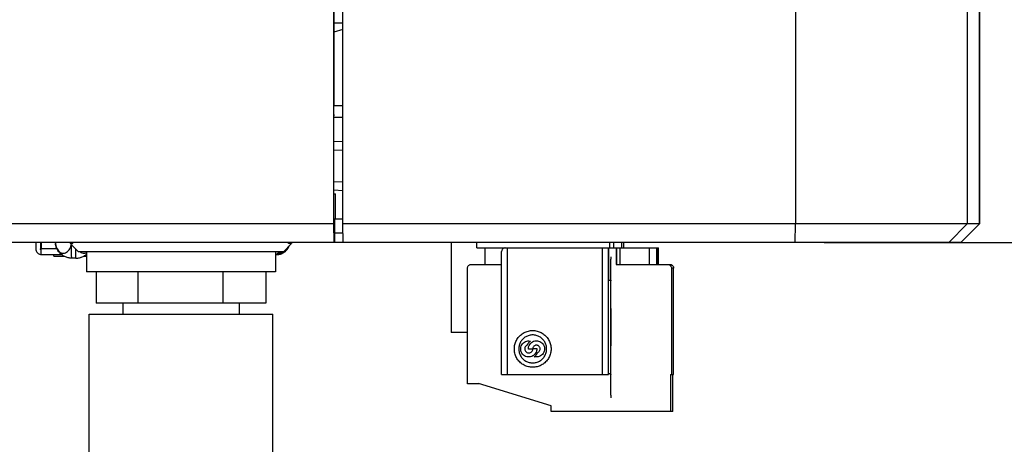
# Model space of a CAD drawing. Header units: inches. Extents: x 0 to 34, y 0 to 22.
# Tile 43 of 69: x 6.2 to 8.4, y 15.2 to 16.1. Entities that reach past the tile are written whole.
import ezdxf

# ---------------------------------------------------------------- set-up
doc = ezdxf.new("R2010")
doc.units = ezdxf.units.IN
doc.header["$LTSCALE"] = 1.87
doc.header["$MEASUREMENT"] = 0
doc.layers.get('0').update_dxf_attribs({"linetype": 'CONTINUOUS'})
for name, color, linetype in [('COSMETIC', 7, 'CONTINUOUS'), ('DATUMCURVES', 7, 'CONTINUOUS'), ('DIMENSIONS', 7, 'CONTINUOUS')]:
    doc.layers.add(name, color=color, linetype=linetype)
doc.styles.get("Standard").update_dxf_attribs({"font": 'txt', "width": 0.8})
doc.dimstyles.new('DIMSTYLE_1', dxfattribs={"dimtxt": 0.125, "dimasz": 0.1875, "dimexe": 0.18, "dimexo": 0.0625, "dimgap": 0.09, "dimtad": 0, "dimtih": 1, "dimtoh": 1, "dimdec": 3, "dimzin": 4, "dimdsep": 46, "dimtxsty": 'STANDARD', "dimblk": '_FILLED', "dimblk1": '_FILLED', "dimblk2": '_FILLED', "dimcen": 0.09, "dimadec": 0, "dimazin": 0, "dimtp": 0.01, "dimtm": 0.01, "dimtfac": 1, "dimtdec": 3, "dimtofl": 0, "dimtmove": 0, "dimatfit": 3, "dimldrblk": '_FILLED', "dimfxl": 1, "dimtolj": 1, "dimtzin": 4, "dimarcsym": 0})

# ---------------------------------------------------------------- blocks, each defined once
blk = doc.blocks.new('_FILLED')
at = {"color": 0, "linetype": 'BYBLOCK'}
blk.add_solid([(0, 0), (-1, 0.174), (-1, -0.174)], dxfattribs=at)
blk = doc.blocks.new('*D3')
at = {"layer": 'DIMENSIONS', "color": 2, "linetype": 'CONTINUOUS'}
for p, q in [((7.9704, 19.2405), (9.5876, 19.2405)), ((9.4626, 19.2405), (9.4626, 17.6855)), ((9.4626, 15.6427), (9.4626, 17.4355)), ((7.9704, 15.6427), (9.5876, 15.6427))]:
    blk.add_line(p, q, dxfattribs=at)
at = {"layer": 'DIMENSIONS', "color": 2, "linetype": 'CONTINUOUS', "xscale": 0.1875, "yscale": 0.1875, "zscale": 0.1875}
for p, rotation in [((9.4626, 19.2405), 90), ((9.4626, 15.6427), 270)]:
    blk.add_blockref('_FILLED', p, dxfattribs=dict(at, rotation=rotation))
at = {"layer": 'DIMENSIONS', "color": 2, "linetype": 'CONTINUOUS', "width": 0.8}
for s, p in [('3.598', (8.8001, 17.498)), ('[', (9.4251, 17.498)), ('91.38', (9.5251, 17.498)), (']', (10.0251, 17.498))]:
    blk.add_text(s, height=0.125, dxfattribs=at).set_placement(p)
blk = doc.blocks.new('*D4')
at = {"layer": 'DIMENSIONS', "color": 2, "linetype": 'CONTINUOUS'}
for p, q in [((7.9704, 19.2405), (11.1739, 19.2405)), ((11.0489, 19.2405), (11.0489, 16.726)), ((11.0489, 14.2952), (11.0489, 16.476)), ((6.6459, 14.2952), (11.1739, 14.2952))]:
    blk.add_line(p, q, dxfattribs=at)
at = {"layer": 'DIMENSIONS', "color": 2, "linetype": 'CONTINUOUS', "xscale": 0.1875, "yscale": 0.1875, "zscale": 0.1875}
for p, rotation in [((11.0489, 19.2405), 90), ((11.0489, 14.2952), 270)]:
    blk.add_blockref('_FILLED', p, dxfattribs=dict(at, rotation=rotation))
at = {"layer": 'DIMENSIONS', "color": 2, "linetype": 'CONTINUOUS', "width": 0.8}
for s, p in [('4.945', (10.3364, 16.5385)), ('[', (10.9614, 16.5385)), ('125.61', (11.0614, 16.5385)), (']', (11.6614, 16.5385))]:
    blk.add_text(s, height=0.125, dxfattribs=at).set_placement(p)

msp = doc.modelspace()

# ---------------------------------------------------------------- linework, layer by layer
at = {"color": 7, "linetype": 'CONTINUOUS'}
for p, q in [((6.9186, 19.2009), (6.9186, 15.6829)), ((6.9386, 15.6827), (6.9386, 19.2005)), ((7.9086, 19.2005), (7.9086, 15.6827)), ((8.277, 16.318), (8.277, 15.6827)), ((8.3029, 16.2574), (8.3029, 15.6827)), ((8.3029, 15.6827), (8.3029, 16.2567)), ((6.9189, 16.1129), (6.9386, 16.1129)), ((6.9386, 16.0987), (6.9192, 16.0929)), ((6.9192, 15.9352), (6.9192, 16.0929)), ((6.9386, 15.9362), (6.9192, 15.9352)), ((6.9194, 15.9102), (6.9386, 15.9112)), ((6.9386, 15.9112), (6.9194, 15.9102)), ((6.9194, 15.7471), (6.9194, 15.9102)), ((6.9386, 15.859), (6.9194, 15.8584)), ((6.9386, 15.8401), (6.9194, 15.8394)), ((6.9386, 15.7717), (6.9194, 15.7727)), ((6.9386, 15.7534), (6.9194, 15.7544)), ((6.9194, 15.7471), (6.9228, 15.7471)), ((6.9228, 15.6929), (6.9228, 15.7471)), ((6.9186, 15.6829), (4.9072, 15.6829)), ((6.9186, 15.6829), (6.9189, 15.6429)), ((6.9386, 15.6929), (6.9206, 15.6929)), ((6.9206, 15.6929), (6.9206, 15.6429)), ((8.3029, 15.6827), (6.9386, 15.6827)), ((6.9389, 15.6427), (6.9386, 15.6827)), ((7.9079, 15.6427), (7.9086, 15.6827)), ((8.237, 15.6427), (8.277, 15.6827)), ((8.2629, 15.6427), (8.3029, 15.6827)), ((8.2629, 15.6427), (8.3029, 15.6827)), ((8.3029, 15.6827), (8.3029, 15.6827)), ((6.9388, 15.6629), (6.9206, 15.6629)), ((6.9389, 15.6429), (4.9472, 15.6429)), ((6.2802, 15.6429), (6.2802, 15.6288)), ((6.29, 15.6429), (6.29, 15.6288)), ((6.2911, 15.6327), (6.2911, 15.6429)), ((6.2918, 15.6429), (6.2918, 15.6288)), ((6.3223, 15.6416), (6.3224, 15.6402)), ((6.3223, 15.6409), (6.3224, 15.6402)), ((6.354, 15.6426), (6.3541, 15.6401)), ((6.3589, 15.6401), (6.3541, 15.6401)), ((6.3588, 15.6428), (6.3589, 15.6401)), ((6.8113, 15.6229), (6.8286, 15.6401)), ((6.8229, 15.6401), (6.823, 15.6428)), ((6.8286, 15.6401), (6.8229, 15.6401)), ((6.8287, 15.6429), (6.8286, 15.6401)), ((8.2629, 15.6427), (6.9389, 15.6427)), ((7.1705, 15.6427), (7.1705, 15.4494)), ((7.2255, 15.6311), (7.2255, 15.6427)), ((7.5109, 15.6311), (7.5109, 15.6427)), ((7.5193, 15.6311), (7.5193, 15.6427)), ((7.5358, 15.6427), (7.5358, 15.6311)), ((7.5397, 15.6427), (7.5397, 15.6311)), ((7.5397, 15.6427), (7.5397, 15.6311)), ((6.3257, 15.6288), (6.29, 15.6288)), ((6.2911, 15.6327), (6.2918, 15.6327)), ((6.2911, 15.6284), (6.2918, 15.6284)), ((6.2916, 15.6282), (6.2911, 15.6281)), ((6.3714, 15.6229), (6.3552, 15.6391)), ((6.8114, 15.6229), (6.3713, 15.6229)), ((6.3886, 15.6229), (6.3886, 15.5795)), ((6.7941, 15.6229), (6.7941, 15.5795)), ((6.8188, 15.6288), (6.8178, 15.6293)), ((6.8209, 15.6324), (6.8188, 15.6288)), ((6.8195, 15.6288), (6.8188, 15.6288)), ((6.8225, 15.6341), (6.8195, 15.6288)), ((7.2255, 15.6311), (7.6153, 15.6311)), ((7.243, 15.6311), (7.243, 15.5957)), ((7.2788, 15.3595), (7.2788, 15.6233)), ((7.2905, 15.6311), (7.2905, 15.3595)), ((7.4952, 15.3595), (7.4952, 15.6311)), ((7.5071, 15.6311), (7.5071, 15.3595)), ((7.5088, 15.5878), (7.5088, 15.6311)), ((7.5245, 15.6311), (7.5245, 15.5957)), ((7.5249, 15.6311), (7.5249, 15.5957)), ((7.5329, 15.5957), (7.5329, 15.6311)), ((7.5958, 15.5957), (7.5958, 15.6311)), ((7.6117, 15.5957), (7.6117, 15.6311)), ((7.6129, 15.5957), (7.6129, 15.6311)), ((7.6141, 15.5957), (7.6141, 15.6311)), ((7.6153, 15.5957), (7.6153, 15.6311)), ((6.2919, 15.6169), (6.3352, 15.6169)), ((6.3192, 15.613), (6.3192, 15.6169)), ((6.3192, 15.613), (6.3413, 15.613)), ((6.3666, 15.6091), (6.3572, 15.6091)), ((6.3825, 15.613), (6.3886, 15.613)), ((6.7941, 15.5795), (6.3886, 15.5795)), ((6.4095, 15.5795), (6.4095, 15.5126)), ((6.4991, 15.5795), (6.4991, 15.5126)), ((6.6809, 15.5795), (6.6809, 15.5126)), ((6.7732, 15.5795), (6.7732, 15.5126)), ((7.2056, 15.3398), (7.2056, 15.5878)), ((7.2135, 15.5957), (7.2788, 15.5957)), ((7.5088, 15.5878), (7.508, 15.5878)), ((7.508, 15.5611), (7.508, 15.5878)), ((7.508, 15.5878), (7.508, 15.5611)), ((7.5245, 15.5957), (7.6396, 15.5957)), ((7.6474, 15.5878), (7.6426, 15.5878)), ((7.6426, 15.5878), (7.6426, 15.3595)), ((7.6474, 15.3595), (7.6474, 15.5878)), ((7.5129, 15.5611), (7.5071, 15.5611)), ((7.5129, 15.3611), (7.5129, 15.5611)), ((6.7732, 15.5126), (6.4095, 15.5126)), ((6.4664, 15.5126), (6.4664, 15.4891)), ((6.7164, 15.5126), (6.7164, 15.4891)), ((6.3945, 15.4891), (6.7882, 15.4891)), ((6.3945, 15.1397), (6.3945, 15.4891)), ((6.7882, 15.1397), (6.7882, 15.4891)), ((7.2056, 15.4494), (7.1705, 15.4494)), ((7.3369, 15.4319), (7.3405, 15.4315)), ((7.3453, 15.4445), (7.3453, 15.4445)), ((7.3456, 15.4138), (7.3361, 15.4138)), ((7.3456, 15.4154), (7.3542, 15.4154)), ((7.3534, 15.4225), (7.3534, 15.4225)), ((7.3369, 15.4059), (7.3369, 15.4059)), ((7.3488, 15.3979), (7.3488, 15.3979)), ((7.3534, 15.3973), (7.3488, 15.3979)), ((7.356, 15.4071), (7.356, 15.4071)), ((7.3453, 15.3847), (7.3453, 15.3847)), ((7.2788, 15.3595), (7.508, 15.3595)), ((7.5129, 15.3611), (7.5071, 15.3611)), ((7.508, 15.3595), (7.508, 15.3611)), ((7.508, 15.3611), (7.508, 15.3595)), ((7.6407, 15.3595), (7.6474, 15.3595)), ((7.6407, 15.3595), (7.6407, 15.2807)), ((7.6455, 15.2807), (7.6455, 15.3595)), ((7.2315, 15.3398), (7.2056, 15.3398)), ((7.3848, 15.2929), (7.2293, 15.3405)), ((7.2293, 15.3405), (7.2293, 15.3398)), ((7.3848, 15.2807), (7.3848, 15.2929)), ((7.6455, 15.2807), (7.3848, 15.2807))]:
    msp.add_line(p, q, dxfattribs=at)
msp.add_lwpolyline([(6.3222, 15.6429), (6.3222, 15.6428), (6.3223, 15.6416)], dxfattribs=at)
for points, knots in [([(6.9194, 15.9102), (6.9188, 15.9102), (6.9201, 15.9142), (6.9188, 15.9179), (6.9194, 15.9263), (6.9192, 15.932), (6.9192, 15.9352)], [0, 0, 0, 0, 0.076194, 0.292792, 0.617002, 1, 1, 1, 1]), ([(6.3572, 15.6091), (6.3546, 15.6091), (6.3495, 15.6096), (6.3421, 15.6122), (6.3354, 15.6163), (6.3298, 15.6218), (6.3255, 15.6286), (6.3232, 15.6349), (6.3226, 15.6389), (6.3224, 15.6403)], [0, 0, 0, 0, 0.149893, 0.301457, 0.454107, 0.608075, 0.763408, 0.919894, 1, 1, 1, 1]), ([(6.3224, 15.6402), (6.3225, 15.6394), (6.3226, 15.6384), (6.3228, 15.6374), (6.3229, 15.6372)], [0, 0, 0, 0, 0.817968, 1, 1, 1, 1]), ([(6.3589, 15.6401), (6.3591, 15.6401), (6.3596, 15.6403), (6.3596, 15.6407), (6.3596, 15.6409)], [0, 0, 0, 0, 0.544188, 1, 1, 1, 1]), ([(6.8229, 15.6401), (6.8227, 15.6401), (6.8222, 15.6403), (6.8221, 15.6408), (6.8221, 15.641)], [0, 0, 0, 0, 0.508236, 1, 1, 1, 1]), ([(6.2802, 15.6288), (6.2802, 15.6275), (6.2806, 15.625), (6.2823, 15.6217), (6.2849, 15.619), (6.2883, 15.6173), (6.2908, 15.6169), (6.292, 15.6169)], [0, 0, 0, 0, 0.200659, 0.40034, 0.599709, 0.799372, 1, 1, 1, 1]), ([(6.2918, 15.6268), (6.2915, 15.6268), (6.2909, 15.627), (6.2905, 15.6275), (6.2903, 15.6278)], [0, 0, 0, 0, 0.437497, 1, 1, 1, 1]), ([(6.2911, 15.6284), (6.2911, 15.6281), (6.2913, 15.6277), (6.2916, 15.6274), (6.2917, 15.6273)], [0, 0, 0, 0, 0.680788, 1, 1, 1, 1]), ([(6.2919, 15.6169), (6.2917, 15.6169), (6.2921, 15.6182), (6.2917, 15.6194), (6.2918, 15.6221), (6.2918, 15.624), (6.2918, 15.6251)], [0, 0, 0, 0, 0.071497, 0.277329, 0.596897, 1, 1, 1, 1]), ([(6.3236, 15.6342), (6.3239, 15.6334), (6.3248, 15.6308), (6.3269, 15.6268), (6.3305, 15.6228), (6.3347, 15.6202), (6.3393, 15.6194), (6.344, 15.6202), (6.3482, 15.6229), (6.3519, 15.6268), (6.3546, 15.6319), (6.3558, 15.6357), (6.3562, 15.6377)], [0, 0, 0, 0, 0.051618, 0.167698, 0.273084, 0.370881, 0.461921, 0.553935, 0.651334, 0.758467, 0.875333, 1, 1, 1, 1]), ([(6.3571, 15.61), (6.3574, 15.6111), (6.3568, 15.6128), (6.3571, 15.6173), (6.3569, 15.6226), (6.3569, 15.6292), (6.3569, 15.6342), (6.3569, 15.637), (6.3569, 15.6373)], [0, 0, 0, 0, 0.094395, 0.246647, 0.449213, 0.691866, 0.962433, 1, 1, 1, 1]), ([(6.3661, 15.61), (6.3664, 15.6112), (6.3658, 15.6128), (6.3661, 15.6173), (6.3659, 15.6224), (6.3659, 15.6263), (6.3659, 15.6283)], [0, 0, 0, 0, 0.141256, 0.368749, 0.671086, 1, 1, 1, 1]), ([(6.3792, 15.6204), (6.3806, 15.6199), (6.3837, 15.6194), (6.387, 15.6199), (6.3885, 15.6205), (6.3886, 15.6206)], [0, 0, 0, 0, 0.4829, 0.960869, 1, 1, 1, 1]), ([(6.8047, 15.6228), (6.8046, 15.6228), (6.8037, 15.6215), (6.8016, 15.6194), (6.7979, 15.6175), (6.7953, 15.617), (6.7941, 15.617)], [0, 0, 0, 0, 0.02026, 0.365443, 0.711137, 1, 1, 1, 1]), ([(6.7941, 15.6173), (6.7945, 15.6174), (6.7963, 15.6179), (6.7993, 15.6194), (6.8014, 15.6215), (6.8023, 15.6228), (6.8023, 15.6228)], [0, 0, 0, 0, 0.12163, 0.548667, 0.975046, 1, 1, 1, 1]), ([(6.7941, 15.617), (6.796, 15.617), (6.7999, 15.6176), (6.8036, 15.6191), (6.8054, 15.6201)], [0, 0, 0, 0, 0.476466, 1, 1, 1, 1]), ([(6.8061, 15.6201), (6.8043, 15.6191), (6.8004, 15.6175), (6.7963, 15.6169), (6.7942, 15.6169)], [0, 0, 0, 0, 0.500047, 1, 1, 1, 1]), ([(6.796, 15.6169), (6.798, 15.6169), (6.8021, 15.6175), (6.806, 15.6191), (6.8078, 15.6201)], [0, 0, 0, 0, 0.499953, 1, 1, 1, 1]), ([(6.8045, 15.6178), (6.8065, 15.6183), (6.8103, 15.6199), (6.8136, 15.6224), (6.8151, 15.6239)], [0, 0, 0, 0, 0.499998, 1, 1, 1, 1]), ([(6.8097, 15.6196), (6.8097, 15.6196), (6.8085, 15.6187), (6.8072, 15.6181), (6.8058, 15.6176)], [0, 0, 0, 0, 0.016352, 1, 1, 1, 1]), ([(6.8163, 15.6275), (6.8155, 15.6262), (6.8131, 15.6234), (6.8102, 15.6211), (6.8084, 15.6201)], [0, 0, 0, 0, 0.433032, 1, 1, 1, 1]), ([(6.8179, 15.6263), (6.8172, 15.6255), (6.8151, 15.6231), (6.8126, 15.6211), (6.8108, 15.6201)], [0, 0, 0, 0, 0.344728, 1, 1, 1, 1]), ([(6.8114, 15.6227), (6.8119, 15.6231), (6.8127, 15.6238), (6.8134, 15.6246), (6.8137, 15.625)], [0, 0, 0, 0, 0.510693, 1, 1, 1, 1]), ([(7.2865, 15.6311), (7.2858, 15.6311), (7.2842, 15.6309), (7.282, 15.6298), (7.2802, 15.6281), (7.2791, 15.6259), (7.2788, 15.6242), (7.2788, 15.6233)], [0, 0, 0, 0, 0.192842, 0.38838, 0.585595, 0.789025, 1, 1, 1, 1]), ([(6.3666, 15.6091), (6.3691, 15.6091), (6.3742, 15.6097), (6.3815, 15.6123), (6.3862, 15.6152), (6.3884, 15.6171), (6.3886, 15.6172)], [0, 0, 0, 0, 0.308804, 0.636686, 0.96457, 1, 1, 1, 1]), ([(6.3666, 15.6091), (6.3692, 15.6091), (6.3743, 15.6096), (6.3817, 15.6122), (6.3863, 15.615), (6.3885, 15.6168), (6.3886, 15.6169)], [0, 0, 0, 0, 0.321792, 0.647171, 0.974881, 1, 1, 1, 1]), ([(6.8003, 15.6177), (6.8002, 15.6177), (6.7988, 15.6172), (6.7972, 15.6169), (6.7958, 15.6169)], [0, 0, 0, 0, 0.055018, 1, 1, 1, 1]), ([(7.2056, 15.5878), (7.2056, 15.5886), (7.2059, 15.5903), (7.207, 15.5925), (7.2088, 15.5943), (7.2111, 15.5954), (7.2127, 15.5957), (7.2135, 15.5957)], [0, 0, 0, 0, 0.197322, 0.399293, 0.601274, 0.803061, 1, 1, 1, 1]), ([(7.6372, 15.5953), (7.6379, 15.5951), (7.6395, 15.5943), (7.6412, 15.5925), (7.6424, 15.5903), (7.6426, 15.5886), (7.6426, 15.5878)], [0, 0, 0, 0, 0.251614, 0.503245, 0.754641, 1, 1, 1, 1]), ([(7.6396, 15.5957), (7.6404, 15.5957), (7.642, 15.5954), (7.6443, 15.5943), (7.6461, 15.5925), (7.6472, 15.5903), (7.6474, 15.5886), (7.6474, 15.5878)], [0, 0, 0, 0, 0.197315, 0.399282, 0.601262, 0.803054, 1, 1, 1, 1]), ([(7.3453, 15.3752), (7.3422, 15.3752), (7.3359, 15.376), (7.3269, 15.3793), (7.319, 15.3848), (7.3126, 15.392), (7.3082, 15.4005), (7.3059, 15.4098), (7.3059, 15.4194), (7.3082, 15.4287), (7.3126, 15.4372), (7.319, 15.4444), (7.3269, 15.4498), (7.3359, 15.4532), (7.3422, 15.454), (7.3453, 15.454)], [0, 0, 0, 0, 0.076062, 0.153202, 0.2303, 0.30736, 0.384443, 0.461518, 0.538597, 0.615671, 0.692755, 0.769813, 0.846919, 0.92402, 1, 1, 1, 1]), ([(7.3453, 15.454), (7.3485, 15.454), (7.3548, 15.4532), (7.3637, 15.4498), (7.3716, 15.4444), (7.378, 15.4372), (7.3825, 15.4287), (7.3848, 15.4194), (7.3848, 15.4098), (7.3825, 15.4005), (7.378, 15.392), (7.3716, 15.3848), (7.3637, 15.3793), (7.3548, 15.376), (7.3485, 15.3752), (7.3453, 15.3752)], [0, 0, 0, 0, 0.076062, 0.153202, 0.2303, 0.30736, 0.384443, 0.461518, 0.538597, 0.615671, 0.692755, 0.769813, 0.846919, 0.92402, 1, 1, 1, 1]), ([(7.3453, 15.4445), (7.3428, 15.4445), (7.3376, 15.4438), (7.3303, 15.4408), (7.324, 15.436), (7.3191, 15.4297), (7.3161, 15.4224), (7.3151, 15.4146), (7.3161, 15.4067), (7.3191, 15.3994), (7.324, 15.3931), (7.3303, 15.3883), (7.3376, 15.3853), (7.3428, 15.3847), (7.3453, 15.3847)], [0, 0, 0, 0, 0.082263, 0.165886, 0.249457, 0.33298, 0.416532, 0.500074, 0.583616, 0.667168, 0.750688, 0.834271, 0.917843, 1, 1, 1, 1]), ([(7.3369, 15.3973), (7.3355, 15.3973), (7.3323, 15.3977), (7.3276, 15.3996), (7.3235, 15.4032), (7.3206, 15.4079), (7.3194, 15.4132), (7.3198, 15.4186), (7.3218, 15.4237), (7.3253, 15.4278), (7.3299, 15.4308), (7.334, 15.4318), (7.3363, 15.4319), (7.3369, 15.4319)], [0, 0, 0, 0, 0.07826, 0.177304, 0.276349, 0.375395, 0.474442, 0.573488, 0.67254, 0.771569, 0.870644, 0.969765, 1, 1, 1, 1]), ([(7.3377, 15.429), (7.3369, 15.4281), (7.3354, 15.4261), (7.3342, 15.4239), (7.3337, 15.4227)], [0, 0, 0, 0, 0.502617, 1, 1, 1, 1]), ([(7.3361, 15.4138), (7.336, 15.4156), (7.3364, 15.4192), (7.3387, 15.4242), (7.3424, 15.4283), (7.3472, 15.4311), (7.3511, 15.4319), (7.3532, 15.4319), (7.3534, 15.4319)], [0, 0, 0, 0, 0.191446, 0.386733, 0.581767, 0.776743, 0.971752, 1, 1, 1, 1]), ([(7.3453, 15.3847), (7.3479, 15.3847), (7.3531, 15.3853), (7.3604, 15.3883), (7.3667, 15.3931), (7.3715, 15.3994), (7.3746, 15.4067), (7.3756, 15.4146), (7.3746, 15.4224), (7.3715, 15.4298), (7.3667, 15.436), (7.3604, 15.4408), (7.3531, 15.4438), (7.3479, 15.4445), (7.3453, 15.4445)], [0, 0, 0, 0, 0.082263, 0.165886, 0.249457, 0.33298, 0.416532, 0.500074, 0.583616, 0.667168, 0.750688, 0.834271, 0.917843, 1, 1, 1, 1]), ([(7.3534, 15.4319), (7.355, 15.4319), (7.3584, 15.4315), (7.3631, 15.4293), (7.3672, 15.4255), (7.3699, 15.4207), (7.371, 15.4153), (7.3704, 15.4098), (7.3681, 15.4048), (7.3643, 15.4007), (7.3595, 15.3981), (7.3559, 15.3973), (7.3541, 15.3973)], [0, 0, 0, 0, 0.086759, 0.188218, 0.289677, 0.391138, 0.4926, 0.59406, 0.695527, 0.79697, 0.898461, 1, 1, 1, 1]), ([(7.3337, 15.4227), (7.3328, 15.4223), (7.331, 15.4213), (7.3291, 15.4188), (7.3281, 15.4158), (7.3282, 15.4127), (7.3294, 15.4098), (7.3316, 15.4075), (7.3342, 15.4061), (7.3361, 15.4059), (7.3369, 15.4059)], [0, 0, 0, 0, 0.124979, 0.253619, 0.382138, 0.510507, 0.638961, 0.767383, 0.895804, 1, 1, 1, 1]), ([(7.3369, 15.4059), (7.3371, 15.4059), (7.3383, 15.4059), (7.3406, 15.4065), (7.3432, 15.4082), (7.345, 15.4108), (7.3455, 15.4128), (7.3456, 15.4138)], [0, 0, 0, 0, 0.045393, 0.285623, 0.526225, 0.766685, 1, 1, 1, 1]), ([(7.3531, 15.4225), (7.3521, 15.4224), (7.3503, 15.422), (7.3479, 15.4204), (7.3462, 15.4181), (7.3457, 15.4163), (7.3456, 15.4154)], [0, 0, 0, 0, 0.251678, 0.503754, 0.755674, 1, 1, 1, 1]), ([(7.3542, 15.4154), (7.3543, 15.4136), (7.3539, 15.41), (7.3517, 15.4051), (7.3491, 15.4021), (7.3474, 15.4008), (7.3472, 15.4006)], [0, 0, 0, 0, 0.311338, 0.628772, 0.945805, 1, 1, 1, 1]), ([(7.356, 15.4071), (7.3568, 15.4074), (7.3585, 15.4083), (7.3604, 15.4105), (7.3613, 15.4132), (7.3613, 15.4161), (7.3603, 15.4187), (7.3584, 15.4209), (7.356, 15.4222), (7.3542, 15.4225), (7.3534, 15.4225)], [0, 0, 0, 0, 0.123978, 0.251643, 0.379186, 0.506578, 0.634056, 0.761501, 0.888945, 1, 1, 1, 1]), ([(7.3472, 15.4006), (7.346, 15.3998), (7.3431, 15.3981), (7.3398, 15.3974), (7.338, 15.3973)], [0, 0, 0, 0, 0.453213, 1, 1, 1, 1]), ([(7.3488, 15.3979), (7.3498, 15.3987), (7.3518, 15.4004), (7.3543, 15.4035), (7.3555, 15.4059), (7.356, 15.4071)], [0, 0, 0, 0, 0.332104, 0.668148, 1, 1, 1, 1])]:
    msp.add_open_spline(points, degree=3, knots=knots, dxfattribs=at)
for points in [[(6.3593, 15.6419), (6.3592, 15.6423), (6.3591, 15.6426), (6.359, 15.6429)], [(6.3595, 15.6413), (6.3595, 15.6415), (6.3594, 15.6417), (6.3593, 15.6419)], [(6.3596, 15.6409), (6.3596, 15.641), (6.3595, 15.6412), (6.3595, 15.6413)], [(6.8221, 15.641), (6.8222, 15.6411), (6.8222, 15.6412), (6.8222, 15.6413)], [(6.8222, 15.6413), (6.8223, 15.6419), (6.8225, 15.6424), (6.8227, 15.6429)], [(6.2901, 15.6283), (6.29, 15.6285), (6.29, 15.6286), (6.29, 15.6288)], [(6.2903, 15.6278), (6.2902, 15.6279), (6.2901, 15.6281), (6.2901, 15.6283)], [(6.2918, 15.6251), (6.2917, 15.6263), (6.2918, 15.6275), (6.2918, 15.6288)], [(6.3229, 15.6372), (6.3231, 15.6362), (6.3233, 15.6352), (6.3236, 15.6342)], [(6.3562, 15.6377), (6.3562, 15.6378), (6.3562, 15.6379), (6.3562, 15.638)], [(6.3751, 15.6228), (6.3763, 15.6219), (6.3777, 15.621), (6.3792, 15.6204)], [(6.8084, 15.6201), (6.8067, 15.6191), (6.8047, 15.6183), (6.8028, 15.6178)], [(6.8108, 15.6201), (6.8091, 15.6191), (6.8071, 15.6183), (6.8052, 15.6178)], [(6.8054, 15.6201), (6.8067, 15.6209), (6.8079, 15.6217), (6.809, 15.6227)], [(6.8097, 15.6227), (6.8086, 15.6217), (6.8074, 15.6209), (6.8061, 15.6201)], [(6.8078, 15.6201), (6.8091, 15.6209), (6.8103, 15.6217), (6.8114, 15.6227)], [(6.8151, 15.6239), (6.8159, 15.6247), (6.8167, 15.6257), (6.8174, 15.6267)], [(6.8167, 15.628), (6.8166, 15.6279), (6.8164, 15.6277), (6.8163, 15.6275)], [(6.8171, 15.6288), (6.817, 15.6285), (6.8168, 15.6283), (6.8167, 15.628)], [(6.8174, 15.6267), (6.8177, 15.6271), (6.818, 15.6275), (6.8183, 15.6279)], [(6.8187, 15.6275), (6.8185, 15.6271), (6.8182, 15.6267), (6.8179, 15.6263)], [(6.8183, 15.6279), (6.8185, 15.6282), (6.8186, 15.6285), (6.8188, 15.6288)], [(6.8195, 15.6288), (6.8193, 15.6283), (6.819, 15.6279), (6.8187, 15.6275)], [(6.3572, 15.6091), (6.3569, 15.6091), (6.357, 15.6095), (6.3571, 15.61)], [(6.3662, 15.6091), (6.3659, 15.6091), (6.366, 15.6096), (6.3661, 15.61)], [(6.3662, 15.6091), (6.3663, 15.6091), (6.3665, 15.6091), (6.3666, 15.6091)], [(6.8024, 15.6176), (6.8011, 15.6172), (6.7996, 15.6169), (6.7982, 15.6169)], [(6.7984, 15.6169), (6.8004, 15.6169), (6.8025, 15.6172), (6.8045, 15.6178)], [(6.8058, 15.6176), (6.8044, 15.6172), (6.803, 15.6169), (6.8015, 15.6169)], [(6.8027, 15.6177), (6.8026, 15.6177), (6.8025, 15.6177), (6.8024, 15.6176)], [(7.6348, 15.5957), (7.6356, 15.5957), (7.6364, 15.5956), (7.6372, 15.5953)], [(7.3387, 15.43), (7.3384, 15.4297), (7.338, 15.4293), (7.3377, 15.429)], [(7.3405, 15.4315), (7.3399, 15.431), (7.3393, 15.4305), (7.3387, 15.43)], [(7.3534, 15.4225), (7.3533, 15.4225), (7.3532, 15.4225), (7.3531, 15.4225)], [(7.338, 15.3973), (7.3377, 15.3973), (7.3373, 15.3973), (7.3369, 15.3973)], [(7.3541, 15.3973), (7.3539, 15.3973), (7.3536, 15.3973), (7.3534, 15.3973)]]:
    msp.add_open_spline(points, degree=3, dxfattribs=at)
at = {"layer": 'COSMETIC', "color": 7, "linetype": 'CONTINUOUS'}
for p, q in [((6.9192, 19.1439), (6.9192, 15.9352)), ((6.9192, 15.9352), (6.9386, 15.9362))]:
    msp.add_line(p, q, dxfattribs=at)
at = {"layer": 'COSMETIC', "color": 4, "linetype": 'CONTINUOUS'}
for p, q in [((7.5125, 15.5011), (7.5125, 15.4211)), ((7.5129, 15.4211), (7.5129, 15.5011))]:
    msp.add_line(p, q, dxfattribs=at)
for points, knots in [([(7.5126, 15.5611, -0.2687), (7.5126, 15.5629, -0.2701), (7.5126, 15.5665, -0.2729), (7.5127, 15.571, -0.2764), (7.5127, 15.5742, -0.2787), (7.5127, 15.576, -0.2802), (7.5127, 15.5775, -0.2819), (7.5127, 15.5795, -0.284), (7.5128, 15.5819, -0.2866), (7.5128, 15.5843, -0.2891), (7.5128, 15.5862, -0.2913), (7.5128, 15.5879, -0.2929), (7.5128, 15.5892, -0.2948), (7.5129, 15.5914, -0.2982), (7.5129, 15.594, -0.3021), (7.5129, 15.5962, -0.3055), (7.5129, 15.5975, -0.3074), (7.513, 15.5985, -0.3088), (7.513, 15.5991, -0.3104), (7.513, 15.6001, -0.3125), (7.513, 15.6017, -0.3161), (7.5131, 15.6035, -0.3203), (7.5131, 15.6052, -0.3239), (7.5131, 15.6061, -0.326), (7.5131, 15.6066, -0.3283), (7.5132, 15.6073, -0.3311), (7.5132, 15.6082, -0.3345), (7.5132, 15.6091, -0.3378), (7.5132, 15.6098, -0.3407), (7.5133, 15.6104, -0.3429), (7.5133, 15.6107, -0.3452), (7.5133, 15.611, -0.3493), (7.5134, 15.6115, -0.3551), (7.5134, 15.6119, -0.3598), (7.5134, 15.6121, -0.3621)], [0, 0, 0, 0, 0.0625, 0.125, 0.15625, 0.171875, 0.1875, 0.21875, 0.25, 0.28125, 0.3125, 0.328125, 0.34375, 0.375, 0.4375, 0.46875, 0.484375, 0.5, 0.515625, 0.53125, 0.5625, 0.625, 0.65625, 0.671875, 0.6875, 0.71875, 0.75, 0.78125, 0.8125, 0.828125, 0.84375, 0.875, 0.9375, 1, 1, 1, 1]), ([(7.5126, 15.5611, -0.2687), (7.5126, 15.5629, -0.2701), (7.5126, 15.5665, -0.2729), (7.5127, 15.571, -0.2764), (7.5127, 15.5742, -0.2787), (7.5127, 15.576, -0.2802), (7.5127, 15.5775, -0.2819), (7.5127, 15.5795, -0.284), (7.5128, 15.5819, -0.2866), (7.5128, 15.5843, -0.2891), (7.5128, 15.5862, -0.2913), (7.5128, 15.5879, -0.2929), (7.5128, 15.5892, -0.2948), (7.5129, 15.5914, -0.2982), (7.5129, 15.594, -0.3021), (7.5129, 15.5962, -0.3055), (7.5129, 15.5975, -0.3074), (7.513, 15.5985, -0.3088), (7.513, 15.5991, -0.3104), (7.513, 15.6001, -0.3125), (7.513, 15.6017, -0.3161), (7.5131, 15.6035, -0.3203), (7.5131, 15.6052, -0.3239), (7.5131, 15.6061, -0.326), (7.5131, 15.6066, -0.3283), (7.5132, 15.6073, -0.3311), (7.5132, 15.6082, -0.3345), (7.5132, 15.6091, -0.3378), (7.5132, 15.6098, -0.3407), (7.5133, 15.6104, -0.3429), (7.5133, 15.6107, -0.3452), (7.5133, 15.611, -0.3493), (7.5134, 15.6115, -0.3551), (7.5134, 15.6119, -0.3598), (7.5134, 15.6121, -0.3621)], [0, 0, 0, 0, 0.0625, 0.125, 0.15625, 0.171875, 0.1875, 0.21875, 0.25, 0.28125, 0.3125, 0.328125, 0.34375, 0.375, 0.4375, 0.46875, 0.484375, 0.5, 0.515625, 0.53125, 0.5625, 0.625, 0.65625, 0.671875, 0.6875, 0.71875, 0.75, 0.78125, 0.8125, 0.828125, 0.84375, 0.875, 0.9375, 1, 1, 1, 1]), ([(7.5125, 15.5011, -0.2511), (7.5125, 15.5037, -0.2512), (7.5125, 15.507, -0.2514), (7.5125, 15.5109, -0.2516), (7.5125, 15.5135, -0.2519), (7.5125, 15.5167, -0.2524), (7.5125, 15.5199, -0.2528), (7.5125, 15.5225, -0.2532), (7.5125, 15.5251, -0.2539), (7.5125, 15.5276, -0.2545), (7.5125, 15.5302, -0.2551), (7.5125, 15.5321, -0.2555), (7.5125, 15.534, -0.2562), (7.5125, 15.5365, -0.2571), (7.5125, 15.5391, -0.258), (7.5125, 15.5417, -0.2588), (7.5125, 15.5441, -0.2599), (7.5125, 15.5471, -0.2612), (7.5126, 15.55, -0.2626), (7.5126, 15.5524, -0.2637), (7.5126, 15.5559, -0.2658), (7.5126, 15.5588, -0.2674), (7.5126, 15.5611, -0.2687)], [0, 0, 0, 0, 0.125, 0.15625, 0.1875, 0.25, 0.3125, 0.34375, 0.375, 0.4375, 0.46875, 0.5, 0.53125, 0.5625, 0.625, 0.65625, 0.6875, 0.75, 0.8125, 0.84375, 0.875, 1, 1, 1, 1]), ([(7.5125, 15.5011, -0.2511), (7.5125, 15.5037, -0.2512), (7.5125, 15.507, -0.2514), (7.5125, 15.5109, -0.2516), (7.5125, 15.5135, -0.2519), (7.5125, 15.5167, -0.2524), (7.5125, 15.5199, -0.2528), (7.5125, 15.5225, -0.2532), (7.5125, 15.5251, -0.2539), (7.5125, 15.5276, -0.2545), (7.5125, 15.5302, -0.2551), (7.5125, 15.5321, -0.2555), (7.5125, 15.534, -0.2562), (7.5125, 15.5365, -0.2571), (7.5125, 15.5391, -0.258), (7.5125, 15.5417, -0.2588), (7.5125, 15.5441, -0.2599), (7.5125, 15.5471, -0.2612), (7.5126, 15.55, -0.2626), (7.5126, 15.5524, -0.2637), (7.5126, 15.5559, -0.2658), (7.5126, 15.5588, -0.2674), (7.5126, 15.5611, -0.2687)], [0, 0, 0, 0, 0.125, 0.15625, 0.1875, 0.25, 0.3125, 0.34375, 0.375, 0.4375, 0.46875, 0.5, 0.53125, 0.5625, 0.625, 0.65625, 0.6875, 0.75, 0.8125, 0.84375, 0.875, 1, 1, 1, 1]), ([(7.5126, 15.3614, -0.2686), (7.5126, 15.3636, -0.2673), (7.5126, 15.3665, -0.2657), (7.5126, 15.3698, -0.2637), (7.5126, 15.3722, -0.2625), (7.5125, 15.3752, -0.2612), (7.5125, 15.3787, -0.2595), (7.5125, 15.3824, -0.2582), (7.5125, 15.3861, -0.2569), (7.5125, 15.3898, -0.2555), (7.5125, 15.3936, -0.2547), (7.5125, 15.3974, -0.2537), (7.5125, 15.4013, -0.2529), (7.5125, 15.4052, -0.2524), (7.5125, 15.4084, -0.2519), (7.5125, 15.411, -0.2516), (7.5125, 15.4151, -0.2515), (7.5125, 15.4184, -0.2513), (7.5125, 15.4211, -0.2511)], [0, 0, 0, 0, 0.125, 0.15625, 0.1875, 0.25, 0.3125, 0.375, 0.4375, 0.5, 0.5625, 0.625, 0.6875, 0.75, 0.8125, 0.84375, 0.875, 1, 1, 1, 1]), ([(7.5126, 15.3614, -0.2686), (7.5126, 15.3636, -0.2673), (7.5126, 15.3665, -0.2657), (7.5126, 15.3698, -0.2637), (7.5126, 15.3722, -0.2625), (7.5125, 15.3752, -0.2612), (7.5125, 15.3787, -0.2595), (7.5125, 15.3824, -0.2582), (7.5125, 15.3861, -0.2569), (7.5125, 15.3898, -0.2555), (7.5125, 15.3936, -0.2547), (7.5125, 15.3974, -0.2537), (7.5125, 15.4013, -0.2529), (7.5125, 15.4052, -0.2524), (7.5125, 15.4084, -0.2519), (7.5125, 15.411, -0.2516), (7.5125, 15.4151, -0.2515), (7.5125, 15.4184, -0.2513), (7.5125, 15.4211, -0.2511)], [0, 0, 0, 0, 0.125, 0.15625, 0.1875, 0.25, 0.3125, 0.375, 0.4375, 0.5, 0.5625, 0.625, 0.6875, 0.75, 0.8125, 0.84375, 0.875, 1, 1, 1, 1]), ([(7.5134, 15.3101, -0.3621), (7.5134, 15.3103, -0.3599), (7.5134, 15.3106, -0.3553), (7.5133, 15.3111, -0.3497), (7.5133, 15.3114, -0.3457), (7.5133, 15.3117, -0.3434), (7.5132, 15.3123, -0.3412), (7.5132, 15.313, -0.3384), (7.5132, 15.3139, -0.335), (7.5132, 15.3147, -0.3316), (7.5131, 15.3154, -0.3288), (7.5131, 15.3159, -0.3265), (7.5131, 15.3168, -0.3244), (7.5131, 15.3185, -0.3207), (7.513, 15.3203, -0.3164), (7.513, 15.322, -0.3127), (7.513, 15.3229, -0.3106), (7.513, 15.3235, -0.3089), (7.5129, 15.3246, -0.3075), (7.5129, 15.3258, -0.3056), (7.5129, 15.3281, -0.3022), (7.5129, 15.3307, -0.2983), (7.5128, 15.3329, -0.2949), (7.5128, 15.3342, -0.293), (7.5128, 15.3358, -0.2914), (7.5128, 15.3378, -0.2892), (7.5128, 15.3402, -0.2867), (7.5127, 15.3426, -0.2841), (7.5127, 15.3446, -0.282), (7.5127, 15.3461, -0.2803), (7.5127, 15.3479, -0.2788), (7.5127, 15.3512, -0.2764), (7.5126, 15.3558, -0.2728), (7.5126, 15.3595, -0.27), (7.5126, 15.3614, -0.2686)], [0, 0, 0, 0, 0.0625, 0.125, 0.15625, 0.171875, 0.1875, 0.21875, 0.25, 0.28125, 0.3125, 0.328125, 0.34375, 0.375, 0.4375, 0.46875, 0.484375, 0.5, 0.515625, 0.53125, 0.5625, 0.625, 0.65625, 0.671875, 0.6875, 0.71875, 0.75, 0.78125, 0.8125, 0.828125, 0.84375, 0.875, 0.9375, 1, 1, 1, 1]), ([(7.5134, 15.3101, -0.3621), (7.5134, 15.3103, -0.3599), (7.5134, 15.3106, -0.3553), (7.5133, 15.3111, -0.3497), (7.5133, 15.3114, -0.3457), (7.5133, 15.3117, -0.3434), (7.5132, 15.3123, -0.3412), (7.5132, 15.313, -0.3384), (7.5132, 15.3139, -0.335), (7.5132, 15.3147, -0.3316), (7.5131, 15.3154, -0.3288), (7.5131, 15.3159, -0.3265), (7.5131, 15.3168, -0.3244), (7.5131, 15.3185, -0.3207), (7.513, 15.3203, -0.3164), (7.513, 15.322, -0.3127), (7.513, 15.3229, -0.3106), (7.513, 15.3235, -0.3089), (7.5129, 15.3246, -0.3075), (7.5129, 15.3258, -0.3056), (7.5129, 15.3281, -0.3022), (7.5129, 15.3307, -0.2983), (7.5128, 15.3329, -0.2949), (7.5128, 15.3342, -0.293), (7.5128, 15.3358, -0.2914), (7.5128, 15.3378, -0.2892), (7.5128, 15.3402, -0.2867), (7.5127, 15.3426, -0.2841), (7.5127, 15.3446, -0.282), (7.5127, 15.3461, -0.2803), (7.5127, 15.3479, -0.2788), (7.5127, 15.3512, -0.2764), (7.5126, 15.3558, -0.2728), (7.5126, 15.3595, -0.27), (7.5126, 15.3614, -0.2686)], [0, 0, 0, 0, 0.0625, 0.125, 0.15625, 0.171875, 0.1875, 0.21875, 0.25, 0.28125, 0.3125, 0.328125, 0.34375, 0.375, 0.4375, 0.46875, 0.484375, 0.5, 0.515625, 0.53125, 0.5625, 0.625, 0.65625, 0.671875, 0.6875, 0.71875, 0.75, 0.78125, 0.8125, 0.828125, 0.84375, 0.875, 0.9375, 1, 1, 1, 1]), ([(7.5134, 15.3601, -0.3621), (7.5134, 15.3601, -0.3615), (7.5134, 15.3601, -0.3605), (7.5134, 15.3601, -0.3592), (7.5134, 15.3602, -0.3576), (7.5134, 15.3604, -0.3563), (7.5134, 15.3605, -0.3548), (7.5134, 15.3606, -0.354)], [0, 0, 0, 0, 0.25, 0.375, 0.5, 0.75, 1, 1, 1, 1]), ([(7.5134, 15.3601, -0.3621), (7.5134, 15.3601, -0.3615), (7.5134, 15.3601, -0.3605), (7.5134, 15.3601, -0.3592), (7.5134, 15.3602, -0.3576), (7.5134, 15.3604, -0.3563), (7.5134, 15.3605, -0.3548), (7.5134, 15.3606, -0.354)], [0, 0, 0, 0, 0.25, 0.375, 0.5, 0.75, 1, 1, 1, 1])]:
    msp.add_open_spline(points, degree=3, knots=knots, dxfattribs=at)
msp.add_open_spline([(7.5133, 15.5604, -0.348), (7.5133, 15.5609, -0.3503), (7.5134, 15.5618, -0.3549), (7.5134, 15.562, -0.3596), (7.5134, 15.5621, -0.3621)], degree=3, dxfattribs=at)
msp.add_open_spline([(7.5133, 15.5604, -0.348), (7.5133, 15.5609, -0.3503), (7.5134, 15.5618, -0.3549), (7.5134, 15.562, -0.3596), (7.5134, 15.5621, -0.3621)], degree=3, dxfattribs=at)
at = {"layer": 'DATUMCURVES', "color": 40, "linetype": 'CONTINUOUS'}
msp.add_open_spline([(6.9388, 15.6629, 0.1736), (6.9327, 15.6629, 0.1735), (6.9266, 15.6629, 0.1735), (6.9206, 15.6629, 0.1734)], degree=3, dxfattribs=at)

# ---------------------------------------------------------------- dimensions: what is measured, and where the dimension line sits
at = {"layer": 'DIMENSIONS', "color": 2, "linetype": 'CONTINUOUS'}
for base, p2, picture, middle in [((11.0489, 14.2952), (6.6459, 14.2952), '*D4', (11.0489, 16.601)), ((9.4626, 15.6427), (7.9704, 15.6427), '*D3', (9.4626, 17.5605))]:
    dim = msp.add_linear_dim(base=base, p1=(7.9704, 19.2405), p2=p2, angle=270, dimstyle='DIMSTYLE_1', dxfattribs=at)
    dim.commit()
    dim.dimension.update_dxf_attribs({"geometry": picture, "text_midpoint": middle, "dimtype": 160})

doc.saveas('drawing.dxf')
